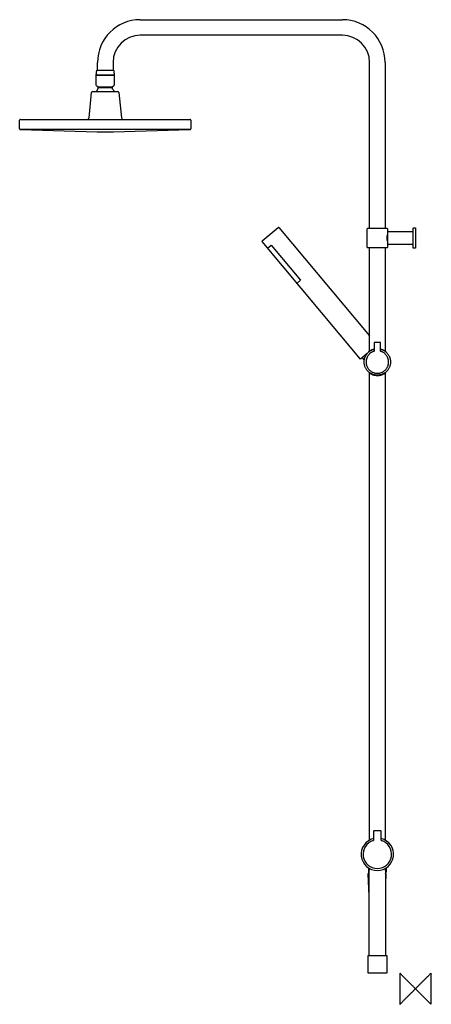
# Model space of a CAD drawing. Header units: millimetres. Extents: x -509 to 20, y -20 to 1247.
import ezdxf

# ---------------------------------------------------------------- set-up
doc = ezdxf.new("R2010")
doc.units = ezdxf.units.MM
doc.header["$MEASUREMENT"] = 0
doc.layers.add('ORIGIN', color=6, linetype='Continuous')
doc.layers.add('PLANNING', color=1, linetype='Continuous')

# ---------------------------------------------------------------- blocks, each defined once
blk = doc.blocks.new('130016_R')
at = {"layer": 'ORIGIN'}
blk.add_open_spline([(20, -20), (20, 0), (20, 20), (0, 0), (-20, -20), (-20, 0), (-20, 20), (0, 0), (20, -20)], degree=2, knots=[0, 0, 0, 40, 40, 96.568542, 96.568542, 136.568542, 136.568542, 193.137085, 193.137085, 193.137085], dxfattribs=at)
at = {"layer": 'PLANNING'}
for p, q in [((-354, 1246.7), (-94, 1246.7)), ((-94, 1226.7), (-354, 1226.7)), ((-409, 1181.7), (-409, 1191.8)), ((-389, 1191.8), (-389, 1181.7)), ((-59, 978.3), (-59, 1191.7)), ((-39, 1191.7), (-39, 978.3)), ((-410.6, 1162.4), (-410.6, 1175.2)), ((-410.5, 1175.4), (-410.5, 1176.4)), ((-410.4, 1175.4), (-387.8, 1175.4)), ((-387.6, 1175.2), (-387.6, 1162.4)), ((-387.5, 1176.4), (-387.5, 1175.4)), ((-419.8, 1120.6), (-416.7, 1153)), ((-415.2, 1154.4), (-382.9, 1154.4)), ((-410.2, 1161.6), (-410.6, 1162.4)), ((-408.2, 1160), (-410.2, 1161.6)), ((-389.9, 1160), (-408.2, 1160)), ((-408.1, 1159.6), (-390.1, 1159.6)), ((-408.1, 1157.9), (-408.1, 1159.6)), ((-390.1, 1159.6), (-390.1, 1157.9)), ((-387.9, 1161.6), (-389.9, 1160)), ((-387.6, 1162.4), (-387.9, 1161.6)), ((-381.4, 1153), (-378.3, 1120.6)), ((-509.1, 1106.3), (-509.1, 1117.4)), ((-508.1, 1118.4), (-290.1, 1118.4)), ((-289.1, 1117.4), (-289.1, 1106.3)), ((-508.1, 1105.3), (-409.5, 1102.4)), ((-290, 1105.3), (-508.1, 1105.3)), ((-409.5, 1102.4), (-388.6, 1102.4)), ((-388.6, 1102.4), (-290, 1105.3)), ((-197.3, 962), (-176.6, 979.3)), ((-175.9, 979.3), (-59, 840)), ((-62, 953.8), (-62, 977.8)), ((-61.5, 978.3), (-36.5, 978.3)), ((-36, 977.8), (-36, 970.3)), ((-36, 970.3), (-35.5, 970.3)), ((-35.5, 957.8), (-35.5, 973.8)), ((-36.5, 953.3), (-61.5, 953.3)), ((-35.5, 961.2), (-36, 961.2)), ((-36, 961.2), (-36, 953.8)), ((-68.7, 811.7), (-65.8, 808.7)), ((-44.5, 203), (-53.5, 203)), ((-54, 202.5), (-54, 190.8)), ((-44, 190.8), (-44, 202.5)), ((-60.5, 155.7), (-60.5, 149.8)), ((-59.3, 155), (-59.3, 152)), ((-38.7, 152), (-38.7, 155)), ((-37.5, 155.7), (-37.5, 149.8)), ((-59.5, 119), (-61, 148)), ((-60.5, 148.5), (-59.3, 148.5)), ((-60.2, 149.5), (-59.3, 149.5)), ((-59.3, 150.6), (-59.3, 152)), ((-59.3, 43.3), (-59.3, 150.6)), ((-38.7, 152), (-38.7, 150.6)), ((-38.7, 150.6), (-38.7, 43.3)), ((-37.8, 149.5), (-38.7, 149.5)), ((-38.7, 148.5), (-38.5, 148.5)), ((-38, 148), (-38.7, 135.2)), ((-59.3, 119), (-59.5, 119)), ((-61, 42.7), (-60.7, 43)), ((-61, 20.3), (-61, 42.7)), ((-60.7, 43), (-37.3, 43)), ((-59, 43), (-59.3, 43.3)), ((-38.7, 43.3), (-39, 43)), ((-37.3, 43), (-37, 42.7)), ((-37, 42.7), (-37, 20.3)), ((-60.7, 20), (-61, 20.3)), ((-37.3, 20), (-60.7, 20)), ((-37, 20.3), (-37.3, 20))]:
    blk.add_line(p, q, dxfattribs=at)
for points in [[(-62, 817.3), (-70.5, 810.1), (-197.3, 961.3)], [(-190.2, 952.8), (-185.6, 956.6), (-147.7, 911.4), (-152.3, 907.6)]]:
    blk.add_lwpolyline(points, dxfattribs=at)
for centre, radius, start, end in [((-354, 1191.7), 55, 90, 179.9), ((-94, 1191.7), 55, 0, 90), ((-354, 1191.7), 35, 90, 179.9), ((-94, 1191.7), 35, 360, 90), ((-410.4, 1175.2), 0.2, 90, 180.0001), ((-387.8, 1175.2), 0.2, 359.9997, 90.0002), ((-415.2, 1152.9), 1.5, 90, 174.4471), ((-403.7, 1152.4), 7, 128.2133, 163.3984), ((-394.4, 1152.4), 7, 16.6016, 51.7868), ((-382.9, 1152.9), 1.5, 5.553, 90), ((-508.1, 1117.4), 1, 90, 180.0001), ((-422.3, 1120.9), 2.5, 271.0404, 354.447), ((-375.8, 1120.9), 2.5, 185.553, 268.9596), ((-290.1, 1117.4), 1, 0, 89.9999), ((-508.1, 1106.3), 1, 180, 266.8743), ((-290.1, 1106.3), 1, 273.1257, 360), ((-176.3, 978.9), 0.5, 40, 129.2072), ((-61.5, 977.8), 0.5, 90, 180), ((-36.5, 977.8), 0.5, 360, 90), ((-35, 973.8), 0.5, 90, 180), ((-196.9, 961.6), 0.5, 130, 220), ((-61.5, 953.8), 0.5, 180, 270), ((-36.5, 953.8), 0.5, 270, 360), ((-35, 957.8), 0.5, 180, 270), ((-53.5, 202.5), 0.488, 90, 180), ((-44.5, 202.5), 0.488, 360, 90), ((-49, 173), 20.8, 104.0496, 75.9503), ((-49, 173), 18.3, 106.6028, 73.3972), ((-54.3, 190.8), 0.252, 286.6028, 359.9883), ((-43.7, 190.8), 0.252, 180, 253.3972), ((-60.5, 148), 0.5, 90.0138, 182.8668), ((-60.2, 149.8), 0.3, 180.0151, 270.0151), ((-38.5, 148), 0.5, 357.1527, 90.027), ((-37.8, 149.8), 0.3, 270.0151, 0.0151)]:
    blk.add_arc(centre, radius, start, end, dxfattribs=at)
for points in [[(-410.5, 1176.4), (-410.2, 1179), (-409.8, 1181.7)], [(-409.8, 1181.7), (-399, 1181.7), (-388.2, 1181.7)], [(-388.2, 1181.7), (-387.9, 1179), (-387.5, 1176.4)], [(-387.5, 1175.4), (-399, 1175.4), (-410.5, 1175.4)], [(-3, 978.3), (-2.8, 978.5), (-2.5, 978.8)], [(-3, 953.3), (-3, 965.8), (-3, 978.3)], [(-2.5, 978.8), (-1.4, 978.8), (-0.2, 978.8)], [(0, 978.6), (0, 965.8), (0, 953)], [(-35, 974.3), (-19, 974.3), (-3, 974.3)], [(-59, 820.5), (-59, 886.9), (-59, 953.3)], [(-39, 953.3), (-39, 886.9), (-39, 820.5)], [(-3, 957.3), (-19, 957.3), (-35, 957.3)], [(-2.5, 952.8), (-2.8, 953), (-3, 953.3)], [(-0.2, 952.8), (-1.4, 952.8), (-2.5, 952.8)], [(-53, 831.1), (-53, 825.7), (-53, 820.4)], [(-45.2, 831.3), (-49, 831.3), (-52.8, 831.3)], [(-45, 820.4), (-45, 825.7), (-45, 831.1)], [(-60, 819.3), (-60, 819.5), (-60, 819.7)], [(-38, 819.7), (-38, 819.5), (-38, 819.3)], [(-60, 793.3), (-60, 793.1), (-60, 792.9)], [(-59, 191.2), (-59, 491.6), (-59, 792.1)], [(-39, 792.1), (-39, 491.6), (-39, 191.2)], [(-38, 792.9), (-38, 793.1), (-38, 793.3)]]:
    blk.add_open_spline(points, degree=2, dxfattribs=at)
for points, weights, knots in [([(-0.2, 978.8), (-0.1, 978.8), (-0.1, 978.7), (0, 978.6), (0, 978.6)], [1, 0.923879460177, 1, 0.923879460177, 1], [187.2315205, 187.2315205, 187.2315205, 187.3885997, 187.3885997, 187.5456789, 187.5456789, 187.5456789]), ([(0, 953), (0, 952.9), (-0.1, 952.8), (-0.1, 952.8), (-0.2, 952.8)], [1, 0.923863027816, 1, 0.923863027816, 1], [213.1456789, 213.1456789, 213.1456789, 213.3027583, 213.3027583, 213.4598378, 213.4598378, 213.4598378]), ([(-45, 822.8), (-32, 819.7), (-32, 806.3), (-32, 789.3), (-49, 789.3), (-66, 789.3), (-66, 806.3), (-66, 819.7), (-53, 822.8)], [0.921007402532, 0.754163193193, 1, 0.707106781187, 1, 0.707106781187, 1, 0.754162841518, 0.921007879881], [4.290207, 4.290207, 4.290207, 26.703538, 26.703538, 53.407075, 53.407075, 80.110613, 80.110613, 102.523975, 102.523975, 102.523975]), ([(-53.1, 820.2), (-65.2, 816.6), (-63.3, 804.2), (-61.5, 791.8), (-49, 791.8), (-36.5, 791.8), (-34.7, 804.2), (-32.8, 816.6), (-44.9, 820.2)], [1, 0.756399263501, 1, 0.756399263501, 1, 0.756399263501, 1, 0.756399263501, 1], [26.968704, 26.968704, 26.968704, 47.640803, 47.640803, 68.312902, 68.312902, 88.985001, 88.985001, 109.6571, 109.6571, 109.6571])]:
    blk.add_rational_spline(points, weights, degree=2, knots=knots, dxfattribs=at)
for points, knots in [([(-36, 970.3), (-36, 970.2), (-36.1, 970), (-36.2, 969.6), (-36.4, 968.9), (-36.6, 968), (-36.8, 966.9), (-36.8, 965.8), (-36.8, 964.7), (-36.6, 963.5), (-36.4, 962.6), (-36.2, 961.9), (-36.1, 961.5), (-36, 961.3), (-36, 961.2)], [92.091593, 92.091593, 92.091593, 92.091593, 92.393022, 92.70461, 93.350819, 94.487713, 95.651116, 96.711586, 97.773147, 98.937832, 100.070386, 100.714158, 101.026217, 101.329552, 101.329552, 101.329552, 101.329552]), ([(-45, 823.2), (-44.8, 823.1), (-44.4, 823), (-43.2, 822.7), (-41.5, 822), (-39.9, 821.1), (-38.9, 820.4), (-38.4, 820), (-38.1, 819.8), (-38, 819.7)], [0.541688, 0.541688, 0.541688, 0.541688, 1.049063, 2.051136, 4.250732, 6.39122, 7.433527, 7.944122, 8.423656, 8.423656, 8.423656, 8.423656]), ([(-60, 792.9), (-59.9, 792.8), (-59.7, 792.6), (-59.3, 792.3), (-58.6, 791.8), (-57.1, 790.9), (-54.8, 789.9), (-52, 789.1), (-50, 788.9), (-49, 788.9)], [0, 0, 0, 0, 0.347106, 0.714298, 1.532491, 3.033079, 5.985802, 8.947228, 11.914632, 11.914632, 11.914632, 11.914632]), ([(-49, 788.9), (-48.5, 788.9), (-47.5, 789), (-46, 789.2), (-44.5, 789.5), (-42.7, 790.1), (-40.4, 791.1), (-38.8, 792.2), (-38, 792.9)], [11.914632, 11.914632, 11.914632, 11.914632, 13.466232, 14.98846, 16.453301, 17.840296, 20.796343, 23.828886, 23.828886, 23.828886, 23.828886])]:
    blk.add_open_spline(points, degree=3, knots=knots, dxfattribs=at)
for points, weights in [([(-52.8, 831.3), (-53, 831.3), (-53, 831.1)], [1, 0.707106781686, 1]), ([(-45, 831.1), (-45, 831.3), (-45.2, 831.3)], [1, 0.707106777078, 1]), ([(-60, 819.7), (-56.9, 822.2), (-53, 823.2)], [1, 0.972545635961, 0.996416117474]), ([(-53, 820.4), (-53, 820.2), (-53.1, 820.2)], [1, 0.801729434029, 1]), ([(-44.9, 820.2), (-45, 820.2), (-45, 820.4)], [1, 0.801790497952, 1])]:
    blk.add_rational_spline(points, weights, degree=2, dxfattribs=at)

msp = doc.modelspace()

# ---------------------------------------------------------------- block references
msp.add_blockref('130016_R', (0, 0))

doc.saveas('drawing.dxf')
